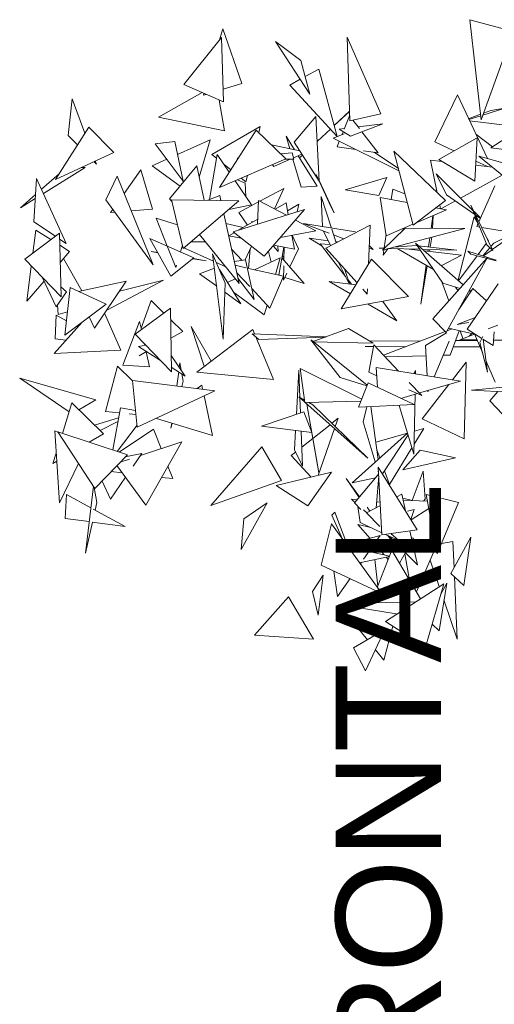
# Model space of a CAD drawing. Header units: metres. Extents: x -14.5 to 19.7, y -19.1 to 4.
# Tile 109 of 218: x 16.117 to 16.387, y 2.093 to 2.654. Entities that reach past the tile are written whole.
import ezdxf

# ---------------------------------------------------------------- set-up
doc = ezdxf.new("R2010")
doc.units = ezdxf.units.M
doc.layers.add('G-ANNO-TEXT', color=7, linetype='Continuous', lineweight=9)
doc.layers.add('G-IMPT', color=7, linetype='Continuous', lineweight=5)
doc.layers.add('L-PLNT', color=7, linetype='Continuous', lineweight=5, true_color=0x005900)
doc.styles.add('Arial_3', font='arial.ttf', dxfattribs={"height": 0.06})

# ---------------------------------------------------------------- blocks, each defined once
blk = doc.blocks.new('ÁRVORES ORNAMENTAIS - Pequeno e Médio Porte - Ipê-roxo-2976198-A')
at = {"layer": 'G-IMPT', "color": 253, "true_color": 0xaaaaaa}
for p, q in [((5.89845, 2.65416), (5.90501, 2.59704)), ((5.89845, 2.65416), (5.92329, 2.64746)), ((5.75592, 2.64265), (5.75776, 2.64899)), ((5.75776, 2.64899), (5.76856, 2.61776)), ((5.75702, 2.64403), (5.73564, 2.61717)), ((5.75816, 2.6073), (5.75702, 2.64403)), ((5.8301, 2.59652), (5.82859, 2.64412)), ((5.82859, 2.64412), (5.84778, 2.60047)), ((5.90501, 2.59704), (5.92329, 2.64746)), ((5.80743, 2.61173), (5.78781, 2.64181)), ((5.78781, 2.64181), (5.80233, 2.63091)), ((5.80743, 2.61173), (5.80233, 2.63091)), ((5.81248, 2.62603), (5.80476, 2.62177)), ((5.81248, 2.62603), (5.82301, 2.58768)), ((5.80191, 2.62019), (5.79597, 2.61691)), ((5.75816, 2.6073), (5.73564, 2.61717)), ((5.75794, 2.61455), (5.76856, 2.61776)), ((5.82301, 2.58768), (5.79597, 2.61691)), ((5.67194, 2.60909), (5.6697, 2.58827)), ((5.67922, 2.58949), (5.67194, 2.60909)), ((5.72109, 2.59862), (5.746, 2.61263)), ((5.74678, 2.61117), (5.74707, 2.61216)), ((5.74678, 2.61117), (5.74828, 2.61163)), ((5.87855, 2.58451), (5.89145, 2.61126)), ((5.90862, 2.57509), (5.89145, 2.61126)), ((5.75874, 2.5908), (5.75565, 2.6084)), ((5.9185, 2.60377), (5.90603, 2.59986)), ((5.9185, 2.60377), (5.91049, 2.60245)), ((5.75874, 2.5908), (5.72109, 2.59862)), ((5.79849, 2.58444), (5.81082, 2.59892)), ((5.81274, 2.56211), (5.81082, 2.59892)), ((5.82993, 2.60197), (5.82129, 2.59391)), ((5.8213, 2.5939), (5.82993, 2.60195)), ((5.82693, 2.59188), (5.82998, 2.59948)), ((5.8301, 2.59652), (5.84778, 2.60047)), ((5.89787, 2.59775), (5.90464, 2.60027)), ((5.90473, 2.59946), (5.89805, 2.59736)), ((5.90642, 2.60093), (5.91049, 2.60245)), ((5.9105, 2.58121), (5.94237, 2.60176)), ((5.66243, 2.56312), (5.68136, 2.59284)), ((5.69561, 2.57859), (5.68136, 2.59284)), ((5.77915, 2.59325), (5.7516, 2.57727)), ((5.77827, 2.58989), (5.77915, 2.59325)), ((5.81912, 2.59188), (5.81171, 2.58497)), ((5.81171, 2.58496), (5.81912, 2.59187)), ((5.82702, 2.59211), (5.82403, 2.59174)), ((5.84892, 2.5948), (5.83052, 2.58778)), ((5.83563, 2.59216), (5.83194, 2.59693)), ((5.84892, 2.5948), (5.83492, 2.59308)), ((5.89844, 2.59653), (5.92843, 2.59277)), ((5.675, 2.58286), (5.6697, 2.58827)), ((5.75594, 2.55857), (5.77688, 2.59126)), ((5.79369, 2.5748), (5.77688, 2.59126)), ((5.79394, 2.58771), (5.79867, 2.5801)), ((5.79394, 2.58771), (5.79601, 2.58065)), ((5.82703, 2.58904), (5.82068, 2.5866)), ((5.85815, 2.56806), (5.82068, 2.5866)), ((5.83052, 2.58778), (5.82403, 2.59174)), ((5.82556, 2.58847), (5.82611, 2.58984)), ((5.84633, 2.57829), (5.83708, 2.59028)), ((5.90275, 2.58693), (5.88089, 2.57454)), ((5.90141, 2.56218), (5.90275, 2.58693)), ((5.91145, 2.58182), (5.90202, 2.58901)), ((5.71931, 2.5834), (5.73039, 2.58483)), ((5.7352, 2.56225), (5.71931, 2.5834)), ((5.7352, 2.56225), (5.73039, 2.58483)), ((5.73197, 2.5774), (5.75061, 2.58578)), ((5.75061, 2.58578), (5.74437, 2.56451)), ((5.78547, 2.58284), (5.80166, 2.57948)), ((5.79849, 2.58444), (5.81274, 2.56211)), ((5.82286, 2.58177), (5.82412, 2.5849)), ((5.82286, 2.58177), (5.83368, 2.58016)), ((5.87855, 2.58451), (5.88949, 2.57941)), ((5.92114, 2.5799), (5.9105, 2.58121)), ((5.69561, 2.57859), (5.66243, 2.56312)), ((5.75451, 2.57744), (5.75022, 2.55164)), ((5.75414, 2.57523), (5.7516, 2.57727)), ((5.76149, 2.56723), (5.75451, 2.57744)), ((5.76604, 2.57527), (5.76668, 2.57533)), ((5.76663, 2.57526), (5.76604, 2.57527)), ((5.79072, 2.57771), (5.79729, 2.57836)), ((5.79835, 2.57463), (5.79729, 2.57836)), ((5.80286, 2.57759), (5.79811, 2.57549)), ((5.8008, 2.57668), (5.81163, 2.55928)), ((5.80322, 2.57704), (5.80155, 2.57548)), ((5.80155, 2.57548), (5.80322, 2.57704)), ((5.83793, 2.57954), (5.84633, 2.57829)), ((5.844, 2.57864), (5.85782, 2.56934)), ((5.86622, 2.53704), (5.85523, 2.57928)), ((5.85523, 2.57928), (5.88469, 2.5511)), ((5.93775, 2.54856), (5.90376, 2.57643)), ((5.90376, 2.57643), (5.93341, 2.56825)), ((5.65557, 2.55512), (5.67937, 2.56988)), ((5.67712, 2.56997), (5.67937, 2.56988)), ((5.68578, 2.57186), (5.68433, 2.57333)), ((5.68578, 2.57186), (5.6851, 2.57369)), ((5.71754, 2.57091), (5.72588, 2.57466)), ((5.71754, 2.57091), (5.73342, 2.55935)), ((5.72739, 2.5521), (5.74301, 2.57089)), ((5.74718, 2.55129), (5.74301, 2.57089)), ((5.79369, 2.5748), (5.75594, 2.55857)), ((5.76239, 2.56864), (5.75828, 2.57193)), ((5.78605, 2.57151), (5.78683, 2.57049)), ((5.79626, 2.57467), (5.78683, 2.57049)), ((5.79835, 2.57463), (5.79351, 2.57472)), ((5.79778, 2.57464), (5.80243, 2.55883)), ((5.8762, 2.57416), (5.88275, 2.57342)), ((5.8762, 2.57416), (5.88001, 2.55557)), ((5.90141, 2.56218), (5.88089, 2.57454)), ((5.9019, 2.57127), (5.91135, 2.5702)), ((5.90203, 2.57357), (5.90857, 2.57052)), ((5.65163, 2.56375), (5.65013, 2.53893)), ((5.66856, 2.52668), (5.65163, 2.56375)), ((5.66449, 2.56636), (5.65447, 2.55754)), ((5.69755, 2.56502), (5.69108, 2.55148)), ((5.69755, 2.56502), (5.71812, 2.51451)), ((5.711, 2.56866), (5.70155, 2.55522)), ((5.71765, 2.54618), (5.711, 2.56866)), ((5.77095, 2.5618), (5.76833, 2.5639)), ((5.77095, 2.5618), (5.7719, 2.56543)), ((5.81931, 2.54772), (5.81103, 2.56588)), ((5.85121, 2.5643), (5.82759, 2.55716)), ((5.84663, 2.55398), (5.85121, 2.5643)), ((5.87929, 2.5663), (5.90049, 2.54534)), ((5.87929, 2.5663), (5.88526, 2.55445)), ((5.917, 2.56558), (5.89323, 2.55252)), ((5.7741, 2.54877), (5.7648, 2.56238)), ((5.7661, 2.56293), (5.77047, 2.56104)), ((5.77047, 2.56104), (5.77088, 2.55348)), ((5.81163, 2.55928), (5.80243, 2.55883)), ((5.82122, 2.54406), (5.81279, 2.56211)), ((5.90375, 2.53906), (5.91277, 2.55959)), ((5.65108, 2.55455), (5.64254, 2.54703)), ((5.74922, 2.55125), (5.75609, 2.55391)), ((5.7567, 2.55113), (5.75609, 2.55391)), ((5.77889, 2.55081), (5.79249, 2.55805)), ((5.79249, 2.55805), (5.7873, 2.54634)), ((5.81392, 2.55339), (5.81969, 2.53541)), ((5.81392, 2.55339), (5.8145, 2.53624)), ((5.84663, 2.55398), (5.82759, 2.55716)), ((5.85095, 2.53109), (5.84745, 2.5529)), ((5.86284, 2.55001), (5.84745, 2.5529)), ((5.85375, 2.55172), (5.85461, 2.55756)), ((5.86157, 2.55489), (5.85461, 2.55756)), ((5.90139, 2.54308), (5.88526, 2.55445)), ((5.64254, 2.54703), (5.65094, 2.55224)), ((5.71812, 2.51451), (5.69108, 2.55148)), ((5.72739, 2.5521), (5.72891, 2.5504)), ((5.72863, 2.5516), (5.76696, 2.55096)), ((5.72863, 2.5516), (5.73521, 2.52385)), ((5.76696, 2.55096), (5.73521, 2.52385)), ((5.7741, 2.54877), (5.76116, 2.54601)), ((5.76684, 2.54439), (5.77812, 2.55039)), ((5.77761, 2.53762), (5.77815, 2.5512)), ((5.79402, 2.54276), (5.77815, 2.5512)), ((5.78759, 2.54618), (5.79387, 2.54977)), ((5.79508, 2.54309), (5.79387, 2.54977)), ((5.80119, 2.54899), (5.79467, 2.54534)), ((5.80009, 2.54466), (5.80119, 2.54899)), ((5.82122, 2.54406), (5.81931, 2.54772)), ((5.86622, 2.53704), (5.88469, 2.5511)), ((5.88525, 2.54579), (5.87921, 2.54693)), ((5.88143, 2.54862), (5.88188, 2.54643)), ((5.89029, 2.5509), (5.88208, 2.54639)), ((5.90825, 2.52586), (5.8992, 2.54858)), ((5.91158, 2.5227), (5.8992, 2.54858)), ((5.69508, 2.54601), (5.69384, 2.54425)), ((5.69623, 2.54444), (5.69384, 2.54425)), ((5.71765, 2.54618), (5.70562, 2.5452)), ((5.76707, 2.50381), (5.75835, 2.54361)), ((5.76368, 2.53325), (5.80438, 2.546)), ((5.76684, 2.54439), (5.77184, 2.53716)), ((5.80438, 2.546), (5.78136, 2.51935)), ((5.86802, 2.53841), (5.88525, 2.54579)), ((5.87651, 2.53524), (5.87748, 2.54247)), ((5.87732, 2.53524), (5.87772, 2.54257)), ((5.90107, 2.54175), (5.89182, 2.50602)), ((5.90098, 2.54485), (5.90469, 2.54119)), ((5.90107, 2.54175), (5.90329, 2.538)), ((5.90454, 2.54086), (5.90206, 2.54261)), ((5.66241, 2.53077), (5.65013, 2.53893)), ((5.71988, 2.54103), (5.73203, 2.53724)), ((5.71988, 2.54103), (5.72615, 2.52516)), ((5.75956, 2.53809), (5.76945, 2.53579)), ((5.76662, 2.53417), (5.77773, 2.54053)), ((5.77414, 2.53923), (5.77488, 2.5389)), ((5.8107, 2.53389), (5.7992, 2.54)), ((5.8334, 2.53321), (5.80374, 2.53796)), ((5.80374, 2.53796), (5.81848, 2.53247)), ((5.84184, 2.53711), (5.8165, 2.52407)), ((5.84184, 2.53711), (5.84084, 2.51479)), ((5.85095, 2.53109), (5.86608, 2.53758)), ((5.90255, 2.53632), (5.90335, 2.53815)), ((5.90255, 2.53632), (5.90419, 2.53604)), ((5.90529, 2.53586), (5.94693, 2.52873)), ((5.64494, 2.51763), (5.66475, 2.53254)), ((5.64962, 2.52114), (5.65128, 2.53427)), ((5.65985, 2.52885), (5.65128, 2.53427)), ((5.66475, 2.53254), (5.66562, 2.4962)), ((5.74448, 2.53176), (5.76707, 2.50381)), ((5.76121, 2.53108), (5.76424, 2.53281)), ((5.7683, 2.52961), (5.76121, 2.53108)), ((5.76368, 2.53325), (5.78136, 2.51935)), ((5.79069, 2.53015), (5.8107, 2.53389)), ((5.79863, 2.52334), (5.79719, 2.53137)), ((5.80092, 2.52366), (5.79727, 2.53138)), ((5.81919, 2.52546), (5.81521, 2.53369)), ((5.81986, 2.53488), (5.82236, 2.52709)), ((5.82093, 2.53156), (5.8268, 2.52937)), ((5.86164, 2.53535), (5.84877, 2.52287)), ((5.89576, 2.53511), (5.84877, 2.52287)), ((5.8497, 2.5241), (5.85083, 2.5318)), ((5.86145, 2.53559), (5.86001, 2.53378)), ((5.86164, 2.53535), (5.89576, 2.53511)), ((5.87694, 2.53021), (5.87602, 2.52457)), ((5.92303, 2.53137), (5.91136, 2.52316)), ((5.92342, 2.53248), (5.91228, 2.5269)), ((5.66856, 2.52668), (5.66483, 2.52916)), ((5.67047, 2.52213), (5.66492, 2.52564)), ((5.72812, 2.50801), (5.7163, 2.52955)), ((5.74134, 2.51839), (5.7163, 2.52955)), ((5.7263, 2.52479), (5.73099, 2.5129)), ((5.73476, 2.52574), (5.73361, 2.52183)), ((5.73509, 2.52435), (5.73444, 2.52465)), ((5.7396, 2.5276), (5.74779, 2.52766)), ((5.77051, 2.51727), (5.77408, 2.52507)), ((5.78647, 2.52527), (5.78929, 2.52207)), ((5.79863, 2.52334), (5.7869, 2.52577)), ((5.78922, 2.52529), (5.78929, 2.52207)), ((5.78964, 2.50857), (5.79249, 2.52461)), ((5.79258, 2.51719), (5.79271, 2.52457)), ((5.81427, 2.52532), (5.80694, 2.5296)), ((5.80694, 2.5296), (5.81785, 2.52821)), ((5.81885, 2.52614), (5.81333, 2.52654)), ((5.8277, 2.50782), (5.81333, 2.52654)), ((5.82218, 2.52767), (5.82323, 2.52753)), ((5.84131, 2.52529), (5.84342, 2.52319)), ((5.85501, 2.5245), (5.86814, 2.52548)), ((5.89477, 2.50308), (5.86755, 2.52684)), ((5.86755, 2.52684), (5.88321, 2.50402)), ((5.89105, 2.52284), (5.86925, 2.52535)), ((5.87508, 2.52468), (5.87579, 2.52991)), ((5.90333, 2.52043), (5.90794, 2.52662)), ((5.90825, 2.52586), (5.91158, 2.5227)), ((5.90837, 2.52942), (5.9091, 2.52817)), ((5.91053, 2.52488), (5.91228, 2.5269)), ((5.67047, 2.52213), (5.66515, 2.51591)), ((5.72071, 2.52151), (5.71704, 2.52206)), ((5.72076, 2.52142), (5.71704, 2.52206)), ((5.75251, 2.51649), (5.73555, 2.52414)), ((5.75199, 2.52068), (5.75806, 2.4722)), ((5.75199, 2.52068), (5.75921, 2.50404)), ((5.76876, 2.51704), (5.76278, 2.5234)), ((5.77251, 2.51246), (5.77339, 2.52355)), ((5.78375, 2.52211), (5.78529, 2.51602)), ((5.79261, 2.51876), (5.7916, 2.51958)), ((5.80092, 2.52366), (5.79597, 2.51329)), ((5.83429, 2.50416), (5.8165, 2.52407)), ((5.84125, 2.52399), (5.84342, 2.52319)), ((5.84697, 2.5239), (5.85006, 2.52413)), ((5.84697, 2.5239), (5.84975, 2.52383)), ((5.85206, 2.52373), (5.8491, 2.51999)), ((5.8491, 2.51999), (5.84955, 2.52308)), ((5.85222, 2.52377), (5.86995, 2.52335)), ((5.85759, 2.52364), (5.87779, 2.51192)), ((5.87043, 2.52264), (5.86231, 2.52353)), ((5.87159, 2.52331), (5.89105, 2.52284)), ((5.89376, 2.52008), (5.87264, 2.5224)), ((5.87474, 2.52216), (5.87489, 2.52323)), ((5.87579, 2.52321), (5.87561, 2.52207)), ((5.89376, 2.52008), (5.88226, 2.514)), ((5.89211, 2.5054), (5.90276, 2.51967)), ((5.89916, 2.52063), (5.89745, 2.52235)), ((5.89745, 2.52235), (5.91351, 2.51711)), ((5.89916, 2.52063), (5.91351, 2.5168)), ((5.90595, 2.51958), (5.90997, 2.52423)), ((5.9112, 2.52306), (5.90637, 2.51966)), ((5.64494, 2.51763), (5.66562, 2.4962)), ((5.64616, 2.49375), (5.64868, 2.51375)), ((5.67752, 2.49968), (5.66701, 2.51808)), ((5.72812, 2.50801), (5.74134, 2.51839)), ((5.73142, 2.51436), (5.73099, 2.5129)), ((5.74836, 2.51669), (5.74082, 2.51798)), ((5.74098, 2.51811), (5.74836, 2.51669)), ((5.7593, 2.51342), (5.75412, 2.51576)), ((5.7643, 2.51645), (5.77073, 2.51729)), ((5.76479, 2.51421), (5.77096, 2.51281)), ((5.7756, 2.49474), (5.77073, 2.51729)), ((5.77594, 2.51168), (5.79041, 2.51839)), ((5.79041, 2.51839), (5.7878, 2.50899)), ((5.80418, 2.50383), (5.79141, 2.51854)), ((5.79237, 2.50574), (5.79252, 2.51396)), ((5.82973, 2.50361), (5.8238, 2.5159)), ((5.84259, 2.51763), (5.82517, 2.48935)), ((5.84259, 2.51763), (5.86366, 2.49639)), ((5.87067, 2.49204), (5.87368, 2.5143)), ((5.87427, 2.51396), (5.87067, 2.49204)), ((5.87746, 2.48367), (5.90848, 2.51844)), ((5.90848, 2.51844), (5.885, 2.47597)), ((5.75299, 2.51268), (5.74447, 2.50935)), ((5.7543, 2.50225), (5.74447, 2.50935)), ((5.76797, 2.49236), (5.75586, 2.51176)), ((5.77315, 2.50212), (5.76568, 2.51014)), ((5.77174, 2.51264), (5.79238, 2.50795)), ((5.78463, 2.4898), (5.79238, 2.50795)), ((5.79008, 2.50847), (5.78975, 2.50919)), ((5.79427, 2.50973), (5.79237, 2.50574)), ((5.82717, 2.51214), (5.82991, 2.50359)), ((5.65596, 2.50518), (5.64616, 2.49375)), ((5.65502, 2.50718), (5.66286, 2.4905)), ((5.70266, 2.50513), (5.67562, 2.49927)), ((5.68468, 2.47837), (5.70266, 2.50513)), ((5.69217, 2.48895), (5.72408, 2.50574)), ((5.72408, 2.50574), (5.69885, 2.49946)), ((5.75806, 2.4722), (5.75921, 2.50404)), ((5.7604, 2.50448), (5.76486, 2.50655)), ((5.7756, 2.49474), (5.7664, 2.50687)), ((5.79308, 2.50723), (5.80418, 2.50383)), ((5.83052, 2.49803), (5.81847, 2.50508)), ((5.81847, 2.50508), (5.83364, 2.50311)), ((5.83106, 2.50344), (5.82916, 2.50592)), ((5.88261, 2.50489), (5.88666, 2.49398)), ((5.89296, 2.50104), (5.88321, 2.50402)), ((5.89698, 2.47778), (5.9146, 2.50358)), ((5.66876, 2.49919), (5.66286, 2.4905)), ((5.66548, 2.50188), (5.66876, 2.49919)), ((5.6678, 2.47451), (5.67073, 2.50152)), ((5.69129, 2.49206), (5.67073, 2.50152)), ((5.76797, 2.49236), (5.75902, 2.49883)), ((5.76391, 2.49886), (5.78144, 2.4861)), ((5.78463, 2.4898), (5.77427, 2.50093)), ((5.84008, 2.49769), (5.8375, 2.50058)), ((5.84022, 2.50079), (5.84008, 2.49769)), ((5.8918, 2.49974), (5.89034, 2.50184)), ((5.90034, 2.50092), (5.89222, 2.48903)), ((5.89933, 2.4991), (5.89801, 2.4995)), ((5.89933, 2.4991), (5.89829, 2.50001)), ((5.90034, 2.50092), (5.90799, 2.49389)), ((5.66366, 2.49168), (5.66404, 2.48622)), ((5.69129, 2.49206), (5.6678, 2.47451)), ((5.71689, 2.49415), (5.71124, 2.47833)), ((5.71689, 2.49415), (5.72417, 2.48704)), ((5.78297, 2.49159), (5.78144, 2.4861)), ((5.82517, 2.48935), (5.86366, 2.49639)), ((5.85694, 2.48257), (5.84055, 2.49216)), ((5.85694, 2.48257), (5.84889, 2.49369)), ((5.66234, 2.47232), (5.66285, 2.48574)), ((5.66868, 2.4826), (5.66285, 2.48574)), ((5.66922, 2.48764), (5.66404, 2.48622)), ((5.69046, 2.48697), (5.69964, 2.46587)), ((5.69217, 2.48895), (5.69226, 2.48966)), ((5.70785, 2.47503), (5.72794, 2.48982)), ((5.72794, 2.48982), (5.72847, 2.45362)), ((5.67767, 2.48189), (5.66167, 2.46398)), ((5.68468, 2.47837), (5.68172, 2.48491)), ((5.70083, 2.45729), (5.71037, 2.48224)), ((5.71139, 2.47764), (5.71037, 2.48224)), ((5.72803, 2.48327), (5.73492, 2.47654)), ((5.87746, 2.48367), (5.885, 2.47597)), ((5.90152, 2.48443), (5.89141, 2.48049)), ((5.89141, 2.48049), (5.89802, 2.4817)), ((5.91445, 2.48009), (5.90907, 2.47803)), ((5.67519, 2.4791), (5.67447, 2.47949)), ((5.70785, 2.47503), (5.72847, 2.45362)), ((5.72819, 2.47278), (5.73492, 2.47654)), ((5.74725, 2.45668), (5.73976, 2.47941)), ((5.75121, 2.45968), (5.73976, 2.47941)), ((5.74298, 2.45343), (5.77485, 2.47766)), ((5.77456, 2.47519), (5.81664, 2.47353)), ((5.77456, 2.47519), (5.77832, 2.47201)), ((5.7759, 2.47513), (5.77485, 2.47766)), ((5.8294, 2.4783), (5.80868, 2.47055)), ((5.8294, 2.4783), (5.84348, 2.46984)), ((5.84932, 2.46305), (5.88446, 2.47652)), ((5.88516, 2.47571), (5.87331, 2.46846)), ((5.88554, 2.47694), (5.88824, 2.47797)), ((5.90115, 2.47499), (5.88635, 2.47841)), ((5.88728, 2.46306), (5.89254, 2.47698)), ((5.90125, 2.47503), (5.89275, 2.47176)), ((5.89301, 2.47687), (5.89463, 2.47249)), ((5.89698, 2.47778), (5.90544, 2.47253)), ((5.89966, 2.47533), (5.89824, 2.47387)), ((5.90119, 2.47516), (5.90575, 2.46458)), ((5.91249, 2.47636), (5.91188, 2.46853)), ((5.66234, 2.47232), (5.66839, 2.4715)), ((5.7097, 2.46798), (5.714, 2.46864)), ((5.7134, 2.46858), (5.7132, 2.46948)), ((5.78672, 2.44907), (5.77659, 2.47347)), ((5.81621, 2.47336), (5.77832, 2.47201)), ((5.80925, 2.47076), (5.808, 2.47176)), ((5.808, 2.47176), (5.82472, 2.45025)), ((5.80868, 2.47055), (5.84348, 2.46984)), ((5.84003, 2.44593), (5.80953, 2.47053)), ((5.841, 2.45333), (5.84383, 2.46883)), ((5.87061, 2.47121), (5.84153, 2.47101)), ((5.85797, 2.45394), (5.84383, 2.46883)), ((5.87419, 2.45131), (5.87331, 2.46846)), ((5.88681, 2.47091), (5.87825, 2.45065)), ((5.90279, 2.47144), (5.89041, 2.47135)), ((5.89275, 2.47176), (5.90269, 2.47169)), ((5.9043, 2.47032), (5.90599, 2.47361)), ((5.90855, 2.45343), (5.9043, 2.47032)), ((5.90593, 2.47222), (5.91188, 2.46853)), ((5.90855, 2.45343), (5.90619, 2.47206)), ((5.91212, 2.47161), (5.91846, 2.47156)), ((5.66167, 2.46398), (5.69964, 2.46587)), ((5.7097, 2.46798), (5.72229, 2.46003)), ((5.71019, 2.46272), (5.71435, 2.46504)), ((5.71608, 2.45647), (5.7142, 2.46496)), ((5.73637, 2.45115), (5.72833, 2.46285)), ((5.84366, 2.46793), (5.83883, 2.46795)), ((5.86187, 2.46786), (5.84468, 2.46793)), ((5.88728, 2.46306), (5.88345, 2.46295)), ((5.90441, 2.46769), (5.88905, 2.46775)), ((5.70083, 2.45729), (5.71608, 2.45647)), ((5.73336, 2.45857), (5.73301, 2.45604)), ((5.73405, 2.45452), (5.73336, 2.45857)), ((5.87361, 2.46266), (5.85032, 2.46199)), ((5.88858, 2.44898), (5.89644, 2.45913)), ((5.89644, 2.45913), (5.89527, 2.41539)), ((5.90772, 2.45999), (5.91306, 2.44757)), ((5.6978, 2.45673), (5.69092, 2.43089)), ((5.6978, 2.45673), (5.70635, 2.4484)), ((5.72843, 2.45616), (5.73637, 2.45115)), ((5.73266, 2.45349), (5.73157, 2.44551)), ((5.73514, 2.44823), (5.73442, 2.45238)), ((5.78672, 2.44907), (5.74298, 2.45343)), ((5.79974, 2.42931), (5.80107, 2.4544)), ((5.80107, 2.4544), (5.80169, 2.43889)), ((5.80184, 2.45552), (5.83692, 2.43797)), ((5.80184, 2.45552), (5.80454, 2.436)), ((5.841, 2.45333), (5.84551, 2.45134)), ((5.84602, 2.44476), (5.84515, 2.45602)), ((5.89319, 2.44823), (5.84515, 2.45602)), ((5.86763, 2.45435), (5.86659, 2.45254)), ((5.86763, 2.45435), (5.86759, 2.45238)), ((5.67021, 2.43069), (5.64206, 2.44983)), ((5.64206, 2.44983), (5.68553, 2.43762)), ((5.70632, 2.44867), (5.75322, 2.44279)), ((5.70632, 2.44867), (5.70905, 2.42191)), ((5.73514, 2.44823), (5.73435, 2.44516)), ((5.83989, 2.44558), (5.82472, 2.45025)), ((5.83512, 2.43338), (5.84058, 2.44735)), ((5.86683, 2.43484), (5.84058, 2.44735)), ((5.87114, 2.44008), (5.86405, 2.44754)), ((5.86981, 2.44148), (5.89319, 2.44823)), ((5.87137, 2.42675), (5.88651, 2.4463)), ((5.75322, 2.44279), (5.70905, 2.42191)), ((5.74579, 2.44589), (5.74327, 2.44404)), ((5.74579, 2.44589), (5.74627, 2.44367)), ((5.85928, 2.43843), (5.8687, 2.44115)), ((5.86386, 2.44328), (5.87114, 2.44008)), ((5.86735, 2.44076), (5.86665, 2.40661)), ((5.87466, 2.44213), (5.87462, 2.44287)), ((5.87501, 2.44298), (5.87466, 2.44213)), ((5.89957, 2.443), (5.92172, 2.44523)), ((5.92127, 2.44193), (5.89957, 2.443)), ((5.90989, 2.43701), (5.91455, 2.44226)), ((5.6718, 2.43579), (5.66639, 2.41848)), ((5.6718, 2.43579), (5.68975, 2.41819)), ((5.67574, 2.43193), (5.68553, 2.43762)), ((5.74709, 2.43989), (5.75201, 2.41727)), ((5.80113, 2.4392), (5.80451, 2.43619)), ((5.80113, 2.4392), (5.80434, 2.43742)), ((5.8017, 2.4387), (5.80204, 2.43008)), ((5.83649, 2.43689), (5.80454, 2.436)), ((5.80472, 2.436), (5.84043, 2.40425)), ((5.80564, 2.43519), (5.81171, 2.40062)), ((5.81259, 2.39596), (5.80565, 2.43518)), ((5.8068, 2.43606), (5.80914, 2.43477)), ((5.84043, 2.40425), (5.80914, 2.43477)), ((5.86683, 2.43484), (5.83512, 2.43338)), ((5.90989, 2.43701), (5.91737, 2.42931)), ((5.69895, 2.43011), (5.69092, 2.43089)), ((5.69513, 2.409), (5.69949, 2.43305)), ((5.70807, 2.43154), (5.69949, 2.43305)), ((5.70831, 2.4292), (5.70448, 2.42957)), ((5.77985, 2.42264), (5.80398, 2.43073)), ((5.80852, 2.4189), (5.80398, 2.43073)), ((5.83768, 2.42502), (5.8399, 2.4336)), ((5.84634, 2.40364), (5.84222, 2.4337)), ((5.86665, 2.40661), (5.85828, 2.43444)), ((5.69843, 2.42724), (5.68467, 2.42317)), ((5.68788, 2.42002), (5.69805, 2.42514)), ((5.72006, 2.42698), (5.75201, 2.41727)), ((5.72867, 2.42436), (5.72827, 2.42142)), ((5.72899, 2.42426), (5.72827, 2.42142)), ((5.81992, 2.42425), (5.82343, 2.42705)), ((5.82343, 2.42705), (5.82182, 2.4224)), ((5.83768, 2.42502), (5.84469, 2.40216)), ((5.87137, 2.42675), (5.89527, 2.41539)), ((5.662, 2.41998), (5.66476, 2.37884)), ((5.662, 2.41998), (5.66388, 2.41916)), ((5.70339, 2.40628), (5.66375, 2.41935)), ((5.66375, 2.41935), (5.68488, 2.38708)), ((5.68166, 2.41345), (5.68975, 2.41819)), ((5.70892, 2.42323), (5.69761, 2.40819)), ((5.69873, 2.40782), (5.71824, 2.42093)), ((5.72262, 2.4098), (5.71824, 2.42093)), ((5.77985, 2.42264), (5.80852, 2.4189)), ((5.79866, 2.40901), (5.79925, 2.42011)), ((5.80245, 2.41969), (5.80324, 2.39987)), ((5.80282, 2.4106), (5.81888, 2.42342)), ((5.82139, 2.42118), (5.81216, 2.39455)), ((5.83159, 2.39036), (5.86302, 2.41866)), ((5.84499, 2.41349), (5.86301, 2.41865)), ((5.87234, 2.42132), (5.86676, 2.41224)), ((5.86692, 2.41976), (5.87234, 2.42132)), ((5.73439, 2.41374), (5.71087, 2.40586)), ((5.71401, 2.37756), (5.73439, 2.41374)), ((5.86334, 2.41762), (5.84876, 2.39547)), ((5.66285, 2.40718), (5.66103, 2.40135)), ((5.71168, 2.40705), (5.70224, 2.40509)), ((5.70675, 2.39986), (5.71168, 2.40705)), ((5.75106, 2.37744), (5.7801, 2.41073)), ((5.79126, 2.39163), (5.7801, 2.41073)), ((5.79682, 2.40581), (5.79928, 2.40778)), ((5.79866, 2.40901), (5.80324, 2.39987)), ((5.8456, 2.40901), (5.84724, 2.40446)), ((5.86555, 2.41027), (5.85269, 2.38936)), ((5.8702, 2.40891), (5.86032, 2.39772)), ((5.8702, 2.40891), (5.89031, 2.40444)), ((5.66103, 2.40135), (5.66316, 2.4026)), ((5.66476, 2.37884), (5.67558, 2.40128)), ((5.70339, 2.40628), (5.68488, 2.38708)), ((5.70458, 2.40376), (5.69923, 2.40197)), ((5.79682, 2.40581), (5.80816, 2.39359)), ((5.89031, 2.40444), (5.86032, 2.39772)), ((5.70049, 2.39596), (5.69413, 2.39668)), ((5.71401, 2.37756), (5.69744, 2.40011)), ((5.72935, 2.39269), (5.72655, 2.39982)), ((5.81981, 2.39638), (5.78812, 2.3888)), ((5.80627, 2.37719), (5.81981, 2.39638)), ((5.81259, 2.39596), (5.81171, 2.40062)), ((5.8328, 2.37888), (5.8466, 2.39547)), ((5.84629, 2.39691), (5.84657, 2.396)), ((5.86859, 2.36357), (5.8464, 2.39928)), ((5.8464, 2.39928), (5.84847, 2.36061)), ((5.84987, 2.39716), (5.85269, 2.38936)), ((5.87196, 2.39685), (5.86577, 2.38021)), ((5.87302, 2.38105), (5.87196, 2.39685)), ((5.69379, 2.38096), (5.68898, 2.39133)), ((5.69379, 2.38096), (5.70234, 2.39344)), ((5.72935, 2.39269), (5.72294, 2.39342)), ((5.79126, 2.39163), (5.75106, 2.37744)), ((5.8354, 2.38201), (5.82817, 2.39273)), ((5.82817, 2.39273), (5.8357, 2.38237)), ((5.83159, 2.39036), (5.84474, 2.39323)), ((5.84526, 2.37611), (5.84667, 2.39413)), ((5.68402, 2.3884), (5.67962, 2.35022)), ((5.686, 2.379), (5.68449, 2.38768)), ((5.80627, 2.37719), (5.78812, 2.3888)), ((5.66796, 2.37001), (5.66871, 2.38357)), ((5.6826, 2.37606), (5.66871, 2.38357)), ((5.686, 2.379), (5.68505, 2.37473)), ((5.78311, 2.37886), (5.76834, 2.35229)), ((5.78311, 2.37886), (5.76969, 2.36969)), ((5.83422, 2.38059), (5.83108, 2.38089)), ((5.83108, 2.38089), (5.83298, 2.3791)), ((5.8328, 2.37888), (5.83649, 2.37504)), ((5.84747, 2.37929), (5.84552, 2.37948)), ((5.85984, 2.38378), (5.85697, 2.38227)), ((5.85984, 2.38378), (5.86194, 2.37427)), ((5.86035, 2.38147), (5.86579, 2.38028)), ((5.87432, 2.37981), (5.86057, 2.38044)), ((5.87302, 2.38105), (5.87213, 2.37991)), ((5.8921, 2.37903), (5.87362, 2.38357)), ((5.87991, 2.34987), (5.87362, 2.38357)), ((5.8921, 2.37903), (5.87991, 2.34987)), ((5.70217, 2.36548), (5.68401, 2.3753)), ((5.82158, 2.3736), (5.81988, 2.37189)), ((5.82158, 2.3736), (5.82905, 2.35396)), ((5.83471, 2.37689), (5.83602, 2.3676)), ((5.83984, 2.37327), (5.83798, 2.3749)), ((5.84757, 2.37733), (5.83964, 2.37316)), ((5.84719, 2.36548), (5.83964, 2.37316)), ((5.84004, 2.37638), (5.84162, 2.3742)), ((5.86305, 2.37412), (5.86676, 2.37511)), ((5.86493, 2.36945), (5.86676, 2.37511)), ((5.86506, 2.36925), (5.87509, 2.37571)), ((5.66796, 2.37001), (5.68169, 2.36819)), ((5.68355, 2.36795), (5.67962, 2.35022)), ((5.68343, 2.36796), (5.70217, 2.36548)), ((5.76834, 2.35229), (5.76969, 2.36969)), ((5.82593, 2.35828), (5.81988, 2.37189)), ((5.8484, 2.36182), (5.83602, 2.3676)), ((5.81972, 2.36687), (5.81386, 2.34339)), ((5.81972, 2.36687), (5.84833, 2.32726)), ((5.84166, 2.35863), (5.83477, 2.36659)), ((5.83477, 2.36659), (5.84208, 2.36477)), ((5.86859, 2.36357), (5.84847, 2.36061)), ((5.86443, 2.36296), (5.86871, 2.34355)), ((5.82863, 2.35506), (5.84741, 2.3602)), ((5.84741, 2.3602), (5.83799, 2.34671)), ((5.85801, 2.35735), (5.8504, 2.3609)), ((5.85174, 2.36027), (5.85599, 2.35441)), ((5.86871, 2.34355), (5.85277, 2.35979)), ((5.85801, 2.35735), (5.85345, 2.36134)), ((5.86531, 2.359), (5.86635, 2.35874)), ((5.86564, 2.35746), (5.86635, 2.35874)), ((5.8889, 2.35693), (5.88237, 2.35575)), ((5.89912, 2.35926), (5.88781, 2.33863)), ((5.8889, 2.35693), (5.88956, 2.34183)), ((5.89912, 2.35926), (5.89507, 2.33173)), ((5.84113, 2.35122), (5.85279, 2.34854)), ((5.84979, 2.34923), (5.84424, 2.35565)), ((5.85412, 2.35196), (5.84582, 2.33074)), ((5.85412, 2.35196), (5.87046, 2.32421)), ((5.8556, 2.35345), (5.85599, 2.35441)), ((5.85847, 2.34458), (5.86181, 2.35058)), ((5.87874, 2.35293), (5.86594, 2.35612)), ((5.87874, 2.35293), (5.86811, 2.32821)), ((5.87893, 2.35513), (5.8737, 2.35419)), ((5.85271, 2.34835), (5.83568, 2.34478)), ((5.8368, 2.34501), (5.83617, 2.3441)), ((5.84611, 2.3315), (5.84437, 2.3466)), ((5.85204, 2.34664), (5.85089, 2.34796)), ((5.85166, 2.34566), (5.85198, 2.34671)), ((5.86423, 2.3348), (5.86142, 2.34987)), ((5.88108, 2.33113), (5.87588, 2.34629)), ((5.84833, 2.32726), (5.81386, 2.34339)), ((5.82109, 2.34001), (5.82316, 2.32549)), ((5.8149, 2.33771), (5.80887, 2.32845)), ((5.8149, 2.33771), (5.81211, 2.31494)), ((5.83029, 2.3357), (5.82316, 2.32549)), ((5.88781, 2.33863), (5.89507, 2.33173)), ((5.88978, 2.33676), (5.89132, 2.3013)), ((5.80887, 2.32845), (5.81211, 2.31494)), ((5.84505, 2.3288), (5.84232, 2.32183)), ((5.88365, 2.33281), (5.85048, 2.31119)), ((5.87335, 2.29658), (5.88365, 2.33281)), ((5.88547, 2.33303), (5.88112, 2.30587)), ((5.88547, 2.33303), (5.88196, 2.32687)), ((5.77587, 2.30342), (5.79519, 2.3253)), ((5.80954, 2.3013), (5.79519, 2.3253)), ((5.89132, 2.3013), (5.88387, 2.32302)), ((5.84017, 2.30087), (5.82385, 2.32096)), ((5.82385, 2.32096), (5.8565, 2.31573)), ((5.84232, 2.32183), (5.86773, 2.32243)), ((5.85631, 2.31499), (5.8565, 2.31573)), ((5.8501, 2.30669), (5.83228, 2.29625)), ((5.8501, 2.30669), (5.83918, 2.28314)), ((5.84961, 2.28924), (5.85463, 2.30854)), ((5.87335, 2.29658), (5.85048, 2.31119)), ((5.87708, 2.30971), (5.88112, 2.30587)), ((5.80954, 2.3013), (5.77587, 2.30342)), ((5.83918, 2.28314), (5.83228, 2.29625)), ((5.84961, 2.28924), (5.84477, 2.2952))]:
    blk.add_line(p, q, dxfattribs=at)

msp = doc.modelspace()

# ---------------------------------------------------------------- block references
at = {"layer": 'L-PLNT', "color": 253, "true_color": 0xaaaaaa}
msp.add_blockref('ÁRVORES ORNAMENTAIS - Pequeno e Médio Porte - Ipê-roxo-2976198-A', (10.47483, 0), dxfattribs=at)

# ---------------------------------------------------------------- texts
at = {"layer": 'G-ANNO-TEXT', "insert": (16.29702, 1.70569), "char_height": 0.06, "width": 0.9219406, "attachment_point": 1, "rotation": 90, "style": 'Arial_3'}
msp.add_mtext('LIMITE FRONTAL ', dxfattribs=at)

doc.saveas('drawing.dxf')
